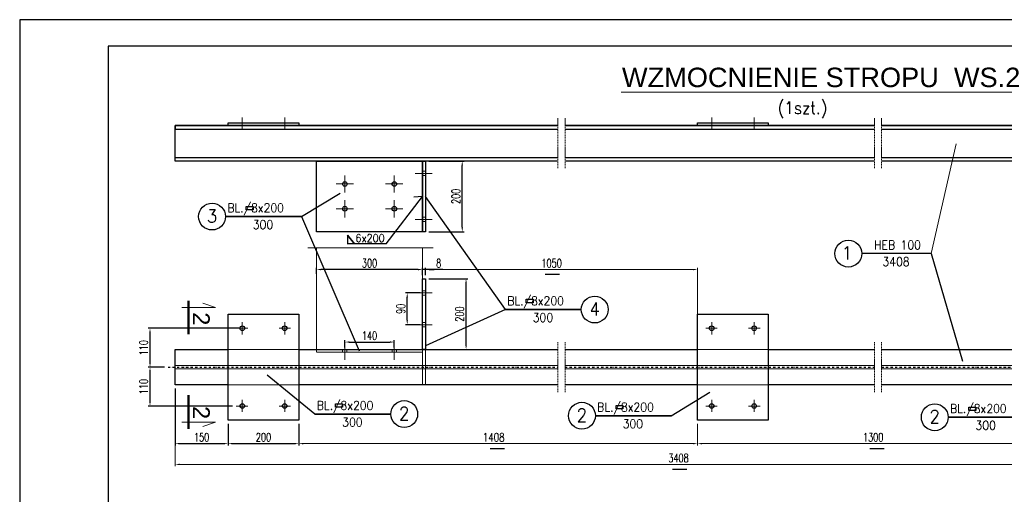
# Model space of a CAD drawing. Header units: centimetres. Extents: x -11084 to 18320, y 2736 to 15778.
# Tile 26 of 28: x 14120 to 16905, y 14435 to 15778. Entities that reach past the tile are written whole.
import ezdxf
from ezdxf.enums import TextEntityAlignment as Align

# ---------------------------------------------------------------- set-up
doc = ezdxf.new("R2010")
doc.units = ezdxf.units.CM
doc.linetypes.add('HIDDEN2', pattern=[4.7625, 3.175, -1.5875])
doc.linetypes.add('KRESKAKROPKA', pattern=[25.4, 12.7, -6.35, 0, -6.35])
for name, color, linetype, lineweight in [('---Osie', 4, 'KRESKAKROPKA', 25), ('---Stal+widok', 2, 'Continuous', 25), ('---Stal+wym', 9, 'Continuous', 15), ('_cienkie', 9, 'Continuous', 9), ('K---opis-50', 221, 'Continuous', 13), ('K_opis-25', 2, 'Continuous', 13), ('K_wymiar', 3, 'Continuous', 13)]:
    doc.layers.add(name, color=color, linetype=linetype, lineweight=lineweight)
for name, color, linetype in [('2', 2, 'Continuous'), ('3', 3, 'Continuous'), ('5', 3, 'Continuous'), ('7', 5, 'Continuous')]:
    doc.layers.add(name, color=color, linetype=linetype)
doc.styles.add('ARIAL', font='arial.ttf', dxfattribs={"width": 0.95})
doc.styles.add('Arial prosty', font='arial.ttf')
doc.styles.add('O3', font='ROMANS.SHX', dxfattribs={"width": 0.85})
doc.styles.add('ROMAND', font='romand.shx', dxfattribs={"width": 0.9})
doc.styles.add('WYMIARY', font='ROMANS.shx', dxfattribs={"width": 0.7})
doc.dimstyles.new('10', dxfattribs={"dimtxt": 24, "dimasz": 12.5, "dimexe": 5, "dimexo": 10, "dimgap": 6, "dimtad": 1, "dimdec": 0, "dimrnd": 1, "dimzin": 9, "dimdsep": 46, "dimtxsty": 'WYMIARY', "dimcen": 5, "dimdle": 10, "dimclrd": 256, "dimclre": 256, "dimclrt": 11, "dimaunit": 1, "dimazin": 0, "dimtfac": 8e-05, "dimtdec": 0, "dimtix": 1, "dimtmove": 1, "dimatfit": 3, "dimfxl": 5, "dimtolj": 1, "dimtzin": 9, "dimarcsym": 0})

# ---------------------------------------------------------------- blocks, each defined once
blk = doc.blocks.new('*D259')
at = {"layer": '---Stal+wym', "linetype": 'ByBlock', "lineweight": -2, "transparency": 16777216}
for p, q in [((14559.9, 14735), (14559.9, 14573.6)), ((14709.9, 14635), (14709.9, 14573.6)), ((14572.4, 14578.6), (14697.4, 14578.6))]:
    blk.add_line(p, q, dxfattribs=at)
at = {"layer": '---Stal+wym', "linetype": 'ByBlock', "transparency": 16777216}
for points in [[(14572.4, 14580.7), (14572.4, 14576.5), (14559.9, 14578.6)], [(14697.4, 14580.7), (14697.4, 14576.5), (14709.9, 14578.6)]]:
    blk.add_solid(points, dxfattribs=at)
at = {"layer": 'Defpoints', "color": 0, "linetype": 'ByBlock', "transparency": 16777216}
for p in [(14559.9, 14745), (14709.9, 14645), (14709.9, 14578.6)]:
    blk.add_point(p, dxfattribs=at)
at = {"layer": '---Stal+wym', "color": 11, "linetype": 'ByBlock', "transparency": 16777216, "insert": (14634.9, 14596.6), "char_height": 24, "attachment_point": 5, "style": 'WYMIARY'}
blk.add_mtext('\\A1;150', dxfattribs=at)
blk = doc.blocks.new('*D260')
at = {"layer": '---Stal+wym', "linetype": 'ByBlock', "lineweight": -2, "transparency": 16777216}
for p, q in [((14709.9, 14635), (14709.9, 14573.6)), ((14909.9, 14635), (14909.9, 14573.6)), ((14722.4, 14578.6), (14897.4, 14578.6))]:
    blk.add_line(p, q, dxfattribs=at)
at = {"layer": '---Stal+wym', "linetype": 'ByBlock', "transparency": 16777216}
for points in [[(14722.4, 14580.7), (14722.4, 14576.5), (14709.9, 14578.6)], [(14897.4, 14580.7), (14897.4, 14576.5), (14909.9, 14578.6)]]:
    blk.add_solid(points, dxfattribs=at)
at = {"layer": 'Defpoints', "color": 0, "linetype": 'ByBlock', "transparency": 16777216}
for p in [(14709.9, 14645), (14909.9, 14645), (14909.9, 14578.6)]:
    blk.add_point(p, dxfattribs=at)
at = {"layer": '---Stal+wym', "color": 11, "linetype": 'ByBlock', "transparency": 16777216, "insert": (14809.9, 14596.6), "char_height": 24, "attachment_point": 5, "style": 'WYMIARY'}
blk.add_mtext('\\A1;200', dxfattribs=at)
blk = doc.blocks.new('*D263')
at = {"layer": '---Stal+wym', "linetype": 'ByBlock', "lineweight": -2, "transparency": 16777216}
for p, q in [((15247.4, 15071), (15234.9, 15071)), ((15259.9, 15055), (15259.9, 15076)), ((15267.9, 15071), (15259.9, 15071)), ((15267.9, 15071), (15259.9, 15071)), ((15267.9, 15055), (15267.9, 15076)), ((15317, 15071), (15267.9, 15071)), ((15280.4, 15071), (15292.9, 15071))]:
    blk.add_line(p, q, dxfattribs=at)
at = {"layer": '---Stal+wym', "linetype": 'ByBlock', "transparency": 16777216}
for points in [[(15247.4, 15073.1), (15247.4, 15068.9), (15259.9, 15071)], [(15280.4, 15073.1), (15280.4, 15068.9), (15267.9, 15071)]]:
    blk.add_solid(points, dxfattribs=at)
at = {"layer": 'Defpoints', "color": 0, "linetype": 'ByBlock', "transparency": 16777216}
for p in [(15259.9, 15071), (15259.9, 15045), (15267.9, 15045)]:
    blk.add_point(p, dxfattribs=at)
at = {"layer": '---Stal+wym', "color": 11, "linetype": 'ByBlock', "transparency": 16777216, "insert": (15305.4, 15089), "char_height": 24, "attachment_point": 5, "style": 'WYMIARY'}
blk.add_mtext('\\A1;8', dxfattribs=at)
blk = doc.blocks.new('*D264')
at = {"layer": '---Stal+wym', "linetype": 'ByBlock', "lineweight": -2, "transparency": 16777216}
for p, q in [((14959.9, 15059.3), (14959.9, 15076)), ((15247.4, 15071), (14972.4, 15071)), ((15259.9, 15055), (15259.9, 15076))]:
    blk.add_line(p, q, dxfattribs=at)
at = {"layer": '---Stal+wym', "linetype": 'ByBlock', "transparency": 16777216}
for points in [[(14972.4, 15073.1), (14972.4, 15068.9), (14959.9, 15071)], [(15247.4, 15073.1), (15247.4, 15068.9), (15259.9, 15071)]]:
    blk.add_solid(points, dxfattribs=at)
at = {"layer": 'Defpoints', "color": 0, "linetype": 'ByBlock', "transparency": 16777216}
for p in [(14959.9, 15071), (14959.9, 15049.3), (15259.9, 15045)]:
    blk.add_point(p, dxfattribs=at)
at = {"layer": '---Stal+wym', "color": 11, "linetype": 'ByBlock', "transparency": 16777216, "insert": (15109.9, 15089), "char_height": 24, "attachment_point": 5, "style": 'WYMIARY'}
blk.add_mtext('\\A1;300', dxfattribs=at)
blk = doc.blocks.new('*D203')
at = {"layer": '---Stal+wym', "linetype": 'ByBlock', "lineweight": -2, "transparency": 16777216}
for p, q in [((14529.9, 14795), (14483.9, 14795)), ((14488.9, 14697.5), (14488.9, 14782.5)), ((14722.3, 14685), (14483.9, 14685))]:
    blk.add_line(p, q, dxfattribs=at)
at = {"layer": '---Stal+wym', "linetype": 'ByBlock', "transparency": 16777216}
for points in [[(14486.8, 14782.5), (14491, 14782.5), (14488.9, 14795)], [(14486.8, 14697.5), (14491, 14697.5), (14488.9, 14685)]]:
    blk.add_solid(points, dxfattribs=at)
at = {"layer": 'Defpoints', "color": 0, "linetype": 'ByBlock', "transparency": 16777216}
for p in [(14488.9, 14795), (14539.9, 14795), (14732.3, 14685)]:
    blk.add_point(p, dxfattribs=at)
at = {"layer": '---Stal+wym', "color": 11, "linetype": 'ByBlock', "transparency": 16777216, "insert": (14470.9, 14740), "char_height": 24, "attachment_point": 5, "rotation": 90, "style": 'WYMIARY'}
blk.add_mtext('\\A1;110', dxfattribs=at)
blk = doc.blocks.new('*D204')
at = {"layer": '---Stal+wym', "linetype": 'ByBlock', "lineweight": -2, "transparency": 16777216}
for p, q in [((14739.9, 14905), (14483.9, 14905)), ((14488.9, 14807.5), (14488.9, 14892.5)), ((14529.9, 14795), (14483.9, 14795))]:
    blk.add_line(p, q, dxfattribs=at)
at = {"layer": '---Stal+wym', "linetype": 'ByBlock', "transparency": 16777216}
for points in [[(14486.8, 14892.5), (14491, 14892.5), (14488.9, 14905)], [(14486.8, 14807.5), (14491, 14807.5), (14488.9, 14795)]]:
    blk.add_solid(points, dxfattribs=at)
at = {"layer": 'Defpoints', "color": 0, "linetype": 'ByBlock', "transparency": 16777216}
for p in [(14488.9, 14905), (14749.9, 14905), (14539.9, 14795)]:
    blk.add_point(p, dxfattribs=at)
at = {"layer": '---Stal+wym', "color": 11, "linetype": 'ByBlock', "transparency": 16777216, "insert": (14470.9, 14850), "char_height": 24, "attachment_point": 5, "rotation": 90, "style": 'WYMIARY'}
blk.add_mtext('\\A1;110', dxfattribs=at)
blk = doc.blocks.new('*D205')
at = {"layer": '---Stal+wym', "linetype": 'ByBlock', "lineweight": -2, "transparency": 16777216}
for p, q in [((15277.9, 15045), (15387.9, 15045)), ((15382.9, 14857.5), (15382.9, 15032.5)), ((15277.9, 14845), (15387.9, 14845))]:
    blk.add_line(p, q, dxfattribs=at)
at = {"layer": '---Stal+wym', "linetype": 'ByBlock', "transparency": 16777216}
for points in [[(15380.8, 15032.5), (15385, 15032.5), (15382.9, 15045)], [(15380.8, 14857.5), (15385, 14857.5), (15382.9, 14845)]]:
    blk.add_solid(points, dxfattribs=at)
at = {"layer": 'Defpoints', "color": 0, "linetype": 'ByBlock', "transparency": 16777216}
for p in [(15267.9, 15045), (15382.9, 15045), (15267.9, 14845)]:
    blk.add_point(p, dxfattribs=at)
at = {"layer": '---Stal+wym', "color": 11, "linetype": 'ByBlock', "transparency": 16777216, "insert": (15364.9, 14945), "char_height": 24, "attachment_point": 5, "rotation": 90, "style": 'WYMIARY'}
blk.add_mtext('\\A1;200', dxfattribs=at)
blk = doc.blocks.new('*D214')
at = {"layer": '---Stal+wym', "linetype": 'ByBlock', "lineweight": -2, "transparency": 16777216}
for p, q in [((15277.9, 15378), (15377.1, 15378)), ((15372.1, 15190.5), (15372.1, 15365.5)), ((15277.9, 15178), (15377.1, 15178))]:
    blk.add_line(p, q, dxfattribs=at)
at = {"layer": '---Stal+wym', "linetype": 'ByBlock', "transparency": 16777216}
for points in [[(15370, 15365.5), (15374.2, 15365.5), (15372.1, 15378)], [(15370, 15190.5), (15374.2, 15190.5), (15372.1, 15178)]]:
    blk.add_solid(points, dxfattribs=at)
at = {"layer": 'Defpoints', "color": 0, "linetype": 'ByBlock', "transparency": 16777216}
for p in [(15267.9, 15378), (15372.1, 15378), (15267.9, 15178)]:
    blk.add_point(p, dxfattribs=at)
at = {"layer": '---Stal+wym', "color": 11, "linetype": 'ByBlock', "transparency": 16777216, "insert": (15354.1, 15278), "char_height": 24, "attachment_point": 5, "rotation": 90, "style": 'WYMIARY'}
blk.add_mtext('\\A1;200', dxfattribs=at)
blk = doc.blocks.new('oo')
at = {"color": 2}
blk.add_lwpolyline([(53929.08, 61961.92), (53929.08, 61971.48), (53927.86, 61967.86)], dxfattribs=at)
at = {"layer": 'K---opis-50', "const_width": 0.669}
blk.add_lwpolyline([(53927.17, 61963.83), (53936.73, 61963.83)], dxfattribs=at)
at = {"layer": 'K---opis-50', "style": 'ARIAL'}
blk.add_attdef('PR', (53929.8, 61965.06), '', height=4.78, dxfattribs=at)
blk = doc.blocks.new('ooo')
at = {"color": 2}
blk.add_lwpolyline([(53962.59, 61961.92), (53962.59, 61971.48), (53963.81, 61967.86)], dxfattribs=at)
at = {"layer": 'K---opis-50', "const_width": 0.669}
blk.add_lwpolyline([(53964.5, 61963.83), (53954.94, 61963.83)], dxfattribs=at)
at = {"layer": 'K---opis-50', "style": 'ARIAL'}
blk.add_attdef('PR', (53955.24, 61965.06), '', height=4.78, dxfattribs=at)
blk = doc.blocks.new('*D354')
at = {"layer": '---Stal+wym', "linetype": 'ByBlock', "lineweight": -2, "transparency": 16777216}
for p, q in [((15039.9, 14850.1), (15039.9, 14870.9)), ((15052.4, 14865.9), (15167.4, 14865.9)), ((15179.9, 14850.1), (15179.9, 14870.9))]:
    blk.add_line(p, q, dxfattribs=at)
at = {"layer": '---Stal+wym', "linetype": 'ByBlock', "transparency": 16777216}
for points in [[(15052.4, 14868), (15052.4, 14863.9), (15039.9, 14865.9)], [(15167.4, 14868), (15167.4, 14863.9), (15179.9, 14865.9)]]:
    blk.add_solid(points, dxfattribs=at)
at = {"layer": 'Defpoints', "color": 0, "linetype": 'ByBlock', "transparency": 16777216}
for p in [(15179.9, 14865.9), (15039.9, 14840.1), (15179.9, 14840.1)]:
    blk.add_point(p, dxfattribs=at)
at = {"layer": '---Stal+wym', "color": 11, "linetype": 'ByBlock', "transparency": 16777216, "insert": (15109.9, 14883.9), "char_height": 24, "attachment_point": 5, "style": 'WYMIARY'}
blk.add_mtext('\\A1;140', dxfattribs=at)
blk = doc.blocks.new('*D355')
at = {"layer": '---Stal+wym', "linetype": 'ByBlock', "lineweight": -2, "transparency": 16777216}
for p, q in [((15252.9, 15005), (15211.4, 15005)), ((15216.4, 14927.5), (15216.4, 14992.5)), ((15252.9, 14915), (15211.4, 14915))]:
    blk.add_line(p, q, dxfattribs=at)
at = {"layer": '---Stal+wym', "linetype": 'ByBlock', "transparency": 16777216}
for points in [[(15214.4, 14992.5), (15218.5, 14992.5), (15216.4, 15005)], [(15214.4, 14927.5), (15218.5, 14927.5), (15216.4, 14915)]]:
    blk.add_solid(points, dxfattribs=at)
at = {"layer": 'Defpoints', "color": 0, "linetype": 'ByBlock', "transparency": 16777216}
for p in [(15216.4, 15005), (15262.9, 15005), (15262.9, 14915)]:
    blk.add_point(p, dxfattribs=at)
at = {"layer": '---Stal+wym', "color": 11, "linetype": 'ByBlock', "transparency": 16777216, "insert": (15198.4, 14960), "char_height": 24, "attachment_point": 5, "rotation": 90, "style": 'WYMIARY'}
blk.add_mtext('\\A1;90', dxfattribs=at)

msp = doc.modelspace()

# ---------------------------------------------------------------- linework, layer by layer
at = {"layer": '---Osie', "ltscale": 0.5}
for points in [[(14539.857065, 14795.009769), (15642.857065, 14795.009769)], [(15662.857065, 14795.009769), (16537.857065, 14795.009769)], [(16557.857065, 14795.009769), (17427.857065, 14795.009769)]]:
    msp.add_lwpolyline(points, dxfattribs=at)
at = {"layer": '---Stal+widok'}
for points in [[(14709.857065, 15485.992177), (14909.857065, 15485.992177), (14909.857065, 15477.992177), (14709.857065, 15477.992177)], [(16037.857065, 15485.992177), (16237.857065, 15485.992177), (16237.857065, 15477.992177), (16037.857065, 15477.992177)], [(15259.857065, 15377.992177), (15259.857065, 15177.992177), (14959.857065, 15177.992177), (14959.857065, 15377.992177)], [(15267.857065, 15177.992177), (15259.857065, 15177.992177), (15259.857065, 15377.992177), (15267.857065, 15377.992177)], [(15267.857065, 14845.009769), (15259.857065, 14845.009769), (15259.857065, 15045.009769), (15267.857065, 15045.009769)], [(14709.857065, 14945.009769), (14909.857065, 14945.009769), (14909.857065, 14645.009769), (14709.857065, 14645.009769)], [(16037.857065, 14945.009769), (16237.857065, 14945.009769), (16237.857065, 14645.009769), (16037.857065, 14645.009769)]]:
    msp.add_lwpolyline(points, close=True, dxfattribs=at)
for points in [[(15642.857065, 15377.992177), (14559.857065, 15377.992177), (14559.857065, 15477.992177), (15642.857065, 15477.992177)], [(15642.857065, 15477.992177), (14559.857065, 15477.992177), (14559.857065, 15467.992177), (15642.857065, 15467.992177)], [(15662.857065, 15477.992177), (16537.857065, 15477.992177)], [(16537.857065, 15477.992177), (15662.857065, 15477.992177)], [(15662.857065, 15467.992177), (16537.857065, 15467.992177)], [(16557.857065, 15477.992177), (17407.857065, 15477.992177), (17407.857065, 15377.992177), (16557.857065, 15377.992177)], [(16557.857065, 15467.992177), (17407.857065, 15467.992177), (17407.857065, 15477.992177), (16557.857065, 15477.992177)], [(15642.857065, 15377.992177), (14559.857065, 15377.992177), (14559.857065, 15387.992177), (15642.857065, 15387.992177)], [(15662.857065, 15387.992177), (16537.857065, 15387.992177)], [(16537.857065, 15377.992177), (15662.857065, 15377.992177)], [(16537.857065, 15377.992177), (15662.857065, 15377.992177)], [(16557.857065, 15387.992177), (17407.857065, 15387.992177), (17407.857065, 15377.992177), (16557.857065, 15377.992177)], [(14709.857065, 14745.009769), (14559.857065, 14745.009769), (14559.857065, 14845.009769), (14709.857065, 14845.009769)], [(14909.857065, 14845.009769), (15642.857065, 14845.009769)], [(15662.857065, 14845.009769), (16037.857065, 14845.009769)], [(16237.857065, 14845.009769), (16537.857065, 14845.009769)], [(16557.857065, 14845.009769), (17057.857065, 14845.009769)], [(15642.857065, 14745.009769), (14909.857065, 14745.009769)], [(16037.857065, 14745.009769), (15662.857065, 14745.009769)], [(16537.857065, 14745.009769), (16237.857065, 14745.009769)], [(17057.857065, 14745.009769), (16557.857065, 14745.009769)]]:
    msp.add_lwpolyline(points, dxfattribs=at)
for centre in [(15039.857065, 15312.992177), (15179.857065, 15312.992177), (15039.857065, 15242.992177), (15179.857065, 15242.992177), (14749.850968, 14905.009769), (14869.863163, 14905.009769), (16077.850968, 14905.009769), (16197.863163, 14905.009769), (14749.850968, 14685.009769), (14869.863163, 14685.009769), (16077.850968, 14685.009769), (16197.863163, 14685.009769)]:
    msp.add_circle(centre, 6.5, dxfattribs=at)
at = {"layer": '---Stal+wym', "linetype": 'ByBlock'}
for p, q in [((16025.357065, 15071.022801), (15280.357065, 15071.022801)), ((16037.857065, 14855.009769), (16037.857065, 15076.022801)), ((14559.857065, 14735.009769), (14559.857065, 14514.838306)), ((14909.857065, 14635.009769), (14909.857065, 14573.624644)), ((16037.857065, 14635.009769), (16037.857065, 14573.624644)), ((16037.857065, 14635.009769), (16037.857065, 14573.624644)), ((14922.357065, 14578.624644), (16025.357065, 14578.624644)), ((16050.357065, 14578.624644), (17045.357065, 14578.624644)), ((14572.357065, 14519.838306), (17395.357065, 14519.838306))]:
    msp.add_line(p, q, dxfattribs=at)
for points in [[(15280.357065, 15073.106134), (15280.357065, 15068.939468), (15267.857065, 15071.022801)], [(16025.357065, 15073.106134), (16025.357065, 15068.939468), (16037.857065, 15071.022801)], [(14922.357065, 14580.707978), (14922.357065, 14576.541311), (14909.857065, 14578.624644)], [(16025.357065, 14580.707978), (16025.357065, 14576.541311), (16037.857065, 14578.624644)], [(16050.357065, 14580.707978), (16050.357065, 14576.541311), (16037.857065, 14578.624644)], [(14572.357065, 14521.92164), (14572.357065, 14517.754973), (14559.857065, 14519.838306)]]:
    msp.add_solid(points, dxfattribs=at)
msp.add_lwpolyline([(14120.28572, 12809.685219), (18320.28572, 12809.685219), (18320.28572, 15777.685219), (14120.28572, 15777.685219)], close=True)
at = {"layer": '3'}
for p, q in [((14702.424331, 15220.94402), (14916.977484, 15220.943904)), ((14916.977484, 15220.94402), (14702.424331, 15220.943904)), ((16698.060814, 15116.120074), (16502.205663, 15116.119958)), ((15708.904808, 14957.954426), (15494.351654, 14957.95431)), ((15494.351654, 14957.954426), (15708.904808, 14957.95431)), ((15169.957547, 14662.301742), (14955.404394, 14662.301627)), ((14955.404394, 14662.301742), (15169.957547, 14662.301627)), ((15748.674359, 14657.567555), (15963.227512, 14657.56744)), ((15963.227512, 14657.567555), (15748.674359, 14657.56744)), ((16746.739566, 14653.310273), (16961.29272, 14653.310158)), ((16961.29272, 14653.310273), (16746.739566, 14653.310158))]:
    msp.add_line(p, q, dxfattribs=at)
msp.add_lwpolyline([(15157.059395, 15143.665111), (15259.857065, 15277.992177), (15235.334951, 15276.029682)], dxfattribs=at)
for centre in [(14664.409902, 15220.943904), (16464.191234, 15116.119958), (15746.919237, 14957.95431), (15207.971977, 14662.301627), (15710.65993, 14657.56744), (16708.725137, 14653.310158)]:
    msp.add_circle(centre, 38.014429, dxfattribs=at)
at = {"layer": '5'}
for points in [[(14916.977484, 15220.94402), (15026.388201, 15287.12394)], [(15494.351654, 14957.954426), (15267.857065, 15277.992177)], [(14916.977294, 15220.943904), (15080.815761, 14841.203307)], [(15047.561095, 15167.820257), (15067.423803, 15143.665111)], [(15067.423803, 15143.665111), (15047.561095, 15167.820257), (15047.561095, 15143.665111)], [(15157.059395, 15143.665111), (15046.796059, 15143.665111)], [(16698.060814, 15116.120074), (16787.336516, 14812.292059)], [(15606.220498, 15057.70252), (15646.800336, 15057.70252)], [(15494.351654, 14957.954426), (15267.857065, 14855.009769)], [(14955.404394, 14662.301742), (14820.378474, 14772.239251)], [(15963.227512, 14657.567555), (16072.638229, 14723.747475)], [(15450.931273, 14565.304363), (15491.51111, 14565.304363)], [(16524.931273, 14565.304363), (16565.51111, 14565.304363)], [(15966.464887, 14506.607363), (16007.044724, 14506.607363)]]:
    msp.add_lwpolyline(points, dxfattribs=at)
for points in [[(14760.92999, 15249.789963), (14780.454297, 15249.789963), (14780.454297, 15240.246058), (14760.92999, 15240.246058)], [(15552.857313, 14986.800369), (15572.38162, 14986.800369), (15572.38162, 14977.256464), (15552.857313, 14977.256464)], [(15013.910053, 14691.147686), (15033.43436, 14691.147686), (15033.43436, 14681.60378), (15013.910053, 14681.60378)], [(15807.180018, 14686.413499), (15826.704325, 14686.413499), (15826.704325, 14676.869593), (15807.180018, 14676.869593)], [(16805.245225, 14682.156217), (16824.769532, 14682.156217), (16824.769532, 14672.612312), (16805.245225, 14672.612312)]]:
    msp.add_lwpolyline(points, close=True, dxfattribs=at)
at = {"layer": '7', "color": 6}
msp.add_lwpolyline([(14370.28572, 12884.685219), (18245.28572, 12884.685219), (18245.28572, 15702.685219), (14370.28572, 15702.685219)], close=True, dxfattribs=at)
at = {"layer": '_cienkie', "linetype": 'HIDDEN2', "ltscale": 0.5}
for points in [[(14749.850968, 15500.961384), (14749.850968, 15466.623019)], [(14869.863163, 15500.961384), (14869.863163, 15466.623019)], [(16077.850968, 15500.961384), (16077.850968, 15466.623019)], [(16197.863163, 15500.961384), (16197.863163, 15466.623019)], [(15039.857065, 15337.418404), (15039.857065, 15288.56595)], [(15179.857065, 15337.418404), (15179.857065, 15288.56595)], [(15287.359793, 15342.992177), (15238.507338, 15342.992177)], [(15064.283292, 15312.992177), (15015.430838, 15312.992177)], [(15204.283292, 15312.992177), (15155.430838, 15312.992177)], [(15039.857065, 15267.418404), (15039.857065, 15218.56595)], [(15179.857065, 15267.418404), (15179.857065, 15218.56595)], [(15064.283292, 15242.992177), (15015.430838, 15242.992177)], [(15204.283292, 15242.992177), (15155.430838, 15242.992177)], [(15287.359793, 15212.992177), (15238.507338, 15212.992177)], [(14935.700188, 15132.129567), (15289.622661, 15132.129567)], [(15259.857065, 15132.129567), (15259.857065, 14845.009769), (14959.857065, 14845.009769), (14959.857065, 15132.129567)], [(15287.359793, 15005.009769), (15238.507338, 15005.009769)], [(14765.50748, 14905.009769), (14732.329598, 14905.009769)], [(14749.850968, 14887.429912), (14749.850968, 14921.768276)], [(14854.20665, 14905.009769), (14887.384533, 14905.009769)], [(14869.863163, 14887.429912), (14869.863163, 14921.768276)], [(15287.338501, 14915.009542), (15238.486047, 14915.009542)], [(16093.50748, 14905.009769), (16060.329598, 14905.009769)], [(16077.850968, 14887.429912), (16077.850968, 14921.768276)], [(16182.20665, 14905.009769), (16215.384533, 14905.009769)], [(16197.863163, 14887.429912), (16197.863163, 14921.768276)], [(14909.857065, 14845.009769), (14709.857065, 14845.009769)], [(15039.857065, 14864.512496), (15039.857065, 14815.660042)], [(15179.857065, 14864.512496), (15179.857065, 14815.660042)], [(16237.857065, 14845.009769), (16037.857065, 14845.009769)], [(14559.857065, 14800.009769), (15642.857065, 14800.009769)], [(14559.857065, 14790.009769), (15642.857065, 14790.009769)], [(15662.857065, 14800.009769), (16537.857065, 14800.009769)], [(15662.857065, 14790.009769), (16537.857065, 14790.009769)], [(16557.857065, 14800.009769), (17407.857065, 14800.009769)], [(16557.857065, 14790.009769), (17407.857065, 14790.009769)], [(14909.857065, 14745.009769), (14709.857065, 14745.009769)], [(16237.857065, 14745.009769), (16037.857065, 14745.009769)], [(14765.50748, 14685.009769), (14732.329598, 14685.009769)], [(14749.850968, 14702.589626), (14749.850968, 14668.251262)], [(14854.20665, 14685.009769), (14887.384533, 14685.009769)], [(14869.863163, 14702.589626), (14869.863163, 14668.251262)], [(16093.50748, 14685.009769), (16060.329598, 14685.009769)], [(16077.850968, 14702.589626), (16077.850968, 14668.251262)], [(16182.20665, 14685.009769), (16215.384533, 14685.009769)], [(16197.863163, 14702.589626), (16197.863163, 14668.251262)]]:
    msp.add_lwpolyline(points, dxfattribs=at)
at = {"layer": '_cienkie', "linetype": 'HIDDEN2'}
for points in [[(15642.857065, 15498.91953), (15642.857065, 15357.064824)], [(15662.857065, 15498.91953), (15662.857065, 15357.064824)], [(16537.857065, 15498.91953), (16537.857065, 15357.064824)], [(16557.857065, 15498.91953), (16557.857065, 15357.064824)], [(15642.857065, 14865.937121), (15642.857065, 14724.082416)], [(15662.857065, 14865.937121), (15662.857065, 14724.082416)], [(16537.857065, 14865.937121), (16537.857065, 14724.082416)], [(16557.857065, 14865.937121), (16557.857065, 14724.082416)]]:
    msp.add_lwpolyline(points, dxfattribs=at)
at = {"layer": '_cienkie', "linetype": 'HIDDEN2', "ltscale": 0.5}
for points in [[(15267.857065, 15336.992177), (15259.857065, 15336.992177), (15259.857065, 15348.992177), (15267.857065, 15348.992177)], [(15267.857065, 15206.992177), (15259.857065, 15206.992177), (15259.857065, 15218.992177), (15267.857065, 15218.992177)], [(15267.857065, 14999.009769), (15259.857065, 14999.009769), (15259.857065, 15011.009769), (15267.857065, 15011.009769)], [(15267.835774, 14909.009542), (15259.835774, 14909.009542), (15259.835774, 14921.009542), (15267.835774, 14921.009542)], [(15259.857065, 14845.009769), (15259.857065, 14837.009769), (14959.857065, 14837.009769), (14959.857065, 14845.009769)], [(15045.857065, 14845.009769), (15045.857065, 14837.009769), (15033.857065, 14837.009769), (15033.857065, 14845.009769)], [(15173.857065, 14845.009769), (15173.857065, 14837.009769), (15185.857065, 14837.009769), (15185.857065, 14845.009769)], [(15259.857065, 14845.009769), (15267.857065, 14845.009769), (15267.857065, 14745.009769), (15259.857065, 14745.009769)]]:
    msp.add_lwpolyline(points, close=True, dxfattribs=at)
at = {"layer": 'K_opis-25', "const_width": 3}
msp.add_lwpolyline([(15821.082126, 15572.519529), (16960.694422, 15572.519529)], dxfattribs=at)
at = {"layer": 'K_wymiar', "linetype": 'Continuous', "ltscale": 2.5}
msp.add_lwpolyline([(16698.060814, 15116.120074), (16769.674825, 15426.183809)], dxfattribs=at)

# ---------------------------------------------------------------- block references
at = {"layer": 'K_wymiar'}
ref = msp.add_blockref('oo', (-605040.502433, 554254.640681), dxfattribs=dict(at, xscale=10, yscale=10, zscale=10, rotation=270))
ref.add_attrib('PR', '2', (14610.113121, 14950.286393), dxfattribs={"layer": 'K---opis-50', "height": 47.8125, "rotation": 270, "style": 'ARIAL'})
ref = msp.add_blockref('ooo', (-605040.502433, 554265.223067), dxfattribs=dict(at, xscale=10, yscale=10, zscale=10, rotation=270))
ref.add_attrib('PR', '2', (14610.113121, 14685.009769), dxfattribs={"layer": 'K---opis-50', "height": 47.8125, "rotation": 270, "style": 'ARIAL'})

# ---------------------------------------------------------------- texts
at = {"layer": '---Stal+wym', "color": 11, "linetype": 'ByBlock', "style": 'WYMIARY', "width": 0.75}
msp.add_text('1408', height=24, dxfattribs=at).set_placement((15430.13578, 14584.624644))
at = {"layer": '---Stal+wym', "color": 11, "linetype": 'ByBlock', "char_height": 24, "attachment_point": 5, "style": 'WYMIARY'}
for s, insert in [('\\A1;1050', (15624.920876, 15089.022801)), ('\\A1;1300', (16534.61028, 14596.624644)), ('\\A1;3408', (15983.857065, 14537.838306))]:
    msp.add_mtext(s, dxfattribs=dict(at, insert=insert))
at = {"layer": '2', "style": 'O3', "width": 0.9}
for s, p in [('3', (14664.170794, 15203.90934)), ('1', (16460.440033, 15099.085394)), ('4', (15746.680129, 14940.919746)), ('2', (15207.732869, 14645.267062)), ('2', (15710.420822, 14640.532875)), ('2', (16708.486029, 14636.275594))]:
    msp.add_text(s, height=37.29375, dxfattribs=at).set_placement(p, align=Align.CENTER)
at = {"layer": '3', "style": 'WYMIARY', "width": 0.9}
for s, height, p in [('BL./8x200', 24.8625, (14707.634767, 15232.970933)), ('300', 24.8625, (14779.670147, 15185.629441)), ('6x200', 22, (15070.093041, 15148.908799)), ('HEB 100', 24.8625, (16537.092312, 15128.146987)), ('3408', 24.8625, (16560.753477, 15080.805495)), ('BL./8x200', 24.8625, (15499.562091, 14969.981339)), ('300', 24.8625, (15571.597471, 14922.639847)), ('BL./8x200', 24.8625, (14960.61483, 14674.328656)), ('BL./8x200', 24.8625, (15753.884795, 14669.594469)), ('BL./8x200', 24.8625, (16751.950003, 14665.337187)), ('300', 24.8625, (15032.65021, 14626.987163)), ('300', 24.8625, (15825.920175, 14622.252976)), ('300', 24.8625, (16823.985383, 14617.995695))]:
    msp.add_text(s, height=height, dxfattribs=at).set_placement(p)
at = {"layer": 'K_opis-25', "color": 6, "style": 'Arial prosty'}
msp.add_text('WZMOCNIENIE STROPU  WS.2', height=55, dxfattribs=at).set_placement((15823.859503, 15587.009423))
at = {"layer": 'K_opis-25', "style": 'ROMAND', "width": 0.9}
msp.add_text('  (1szt.)', height=35, dxfattribs=at).set_placement((16221.198165, 15511.05249))

# ---------------------------------------------------------------- dimensions: what is measured, and where the dimension line sits
at = {"layer": '---Stal+wym', "linetype": 'ByBlock'}
for base, p1, p2, picture, middle in [((15372.075459, 15377.992177), (15267.857065, 15177.992177), (15267.857065, 15377.992177), '*D214', (15354.075459, 15277.992177)), ((15382.910332, 15045.009769), (15267.857065, 14845.009769), (15267.857065, 15045.009769), '*D205', (15364.910332, 14945.009769)), ((15216.443629, 15005.009769), (15262.912274, 14915.009542), (15262.933565, 15005.009769), '*D355', (15198.443629, 14960.009655)), ((14488.907345, 14905.009769), (14539.857065, 14795.009769), (14749.850968, 14905.009769), '*D204', (14470.907345, 14850.009769)), ((14488.907345, 14795.009769), (14732.329598, 14685.009769), (14539.857065, 14795.009769), '*D203', (14470.907345, 14740.009769))]:
    dim = msp.add_linear_dim(base=base, p1=p1, p2=p2, angle=90, dimstyle='10', dxfattribs=at)
    dim.commit()
    dim.dimension.update_dxf_attribs({"geometry": picture, "text_midpoint": middle})
for base, p1, p2, picture, middle in [((14959.857065, 15071.022801), (15259.857065, 15045.009769), (14959.857065, 15049.325366), '*D264', (15109.857065, 15089.022801)), ((15179.857065, 14865.945564), (15039.857065, 14840.086269), (15179.857065, 14840.086269), '*D354', (15109.857065, 14883.945564)), ((14709.857065, 14578.624644), (14559.857065, 14745.009769), (14709.857065, 14645.009769), '*D259', (14634.857065, 14596.624644)), ((14909.857065, 14578.624644), (14709.857065, 14645.009769), (14909.857065, 14645.009769), '*D260', (14809.857065, 14596.624644))]:
    dim = msp.add_linear_dim(base=base, p1=p1, p2=p2, dimstyle='10', dxfattribs=at)
    dim.commit()
    dim.dimension.update_dxf_attribs({"geometry": picture, "text_midpoint": middle})
dim = msp.add_linear_dim(base=(15259.857065, 15071.022801), p1=(15267.857065, 15045.009769), p2=(15259.857065, 15045.009769), dimstyle='10', dxfattribs=at)
dim.commit()
dim.dimension.update_dxf_attribs({"geometry": '*D263', "text_midpoint": (15305.357065, 15071.022801), "dimtype": 160})

doc.saveas('drawing.dxf')
